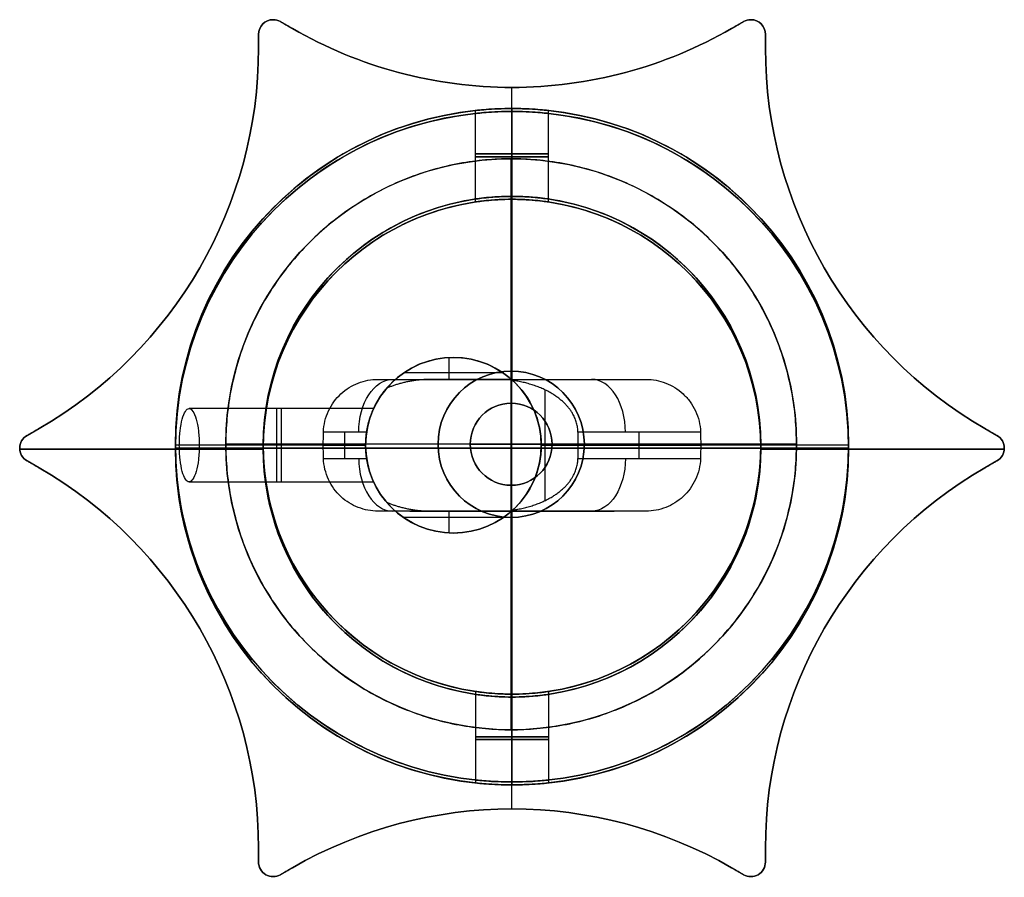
# Model space of a CAD drawing. Header units: millimetres. Extents: x 364.4 to 398.1, y -14.7 to 14.6.
import ezdxf

# ---------------------------------------------------------------- set-up
doc = ezdxf.new("R2010")
doc.units = ezdxf.units.MM
for name, color, linetype in [('CABLE', 7, 'Continuous'), ('Capa 01', 7, 'Continuous'), ('Layer 01', 7, 'Continuous'), ('LUZ', 7, 'Continuous'), ('METAL NEGRO', 7, 'Continuous')]:
    doc.layers.add(name, color=color, linetype=linetype)

msp = doc.modelspace()

# ---------------------------------------------------------------- linework, layer by layer
at = {"layer": 'CABLE'}
for p, q in [((381.216, -1.267, 922.563), (381.216, 1.533, 922.563)), ((381.216, -1.267, 1216.75), (381.216, 1.533, 1216.75)), ((382.616, 0.133, 922.563), (379.816, 0.133, 922.563)), ((379.816, 0.133, 1216.75), (382.616, 0.133, 1216.75)), ((379.816, 0.133, 1216.75), (379.816, 0.133, 922.563)), ((382.616, 0.133, 1216.75), (382.616, 0.133, 922.563))]:
    msp.add_line(p, q, dxfattribs=at)
at = {"layer": 'CABLE', "extrusion": (0, 0, -1)}
for centre, start, end in [((-381.216, 0.133, -922.563), 270, 90), ((-381.216, 0.133, -1069.656), 270, 90), ((-381.216, 0.133, -1216.75), 90, 270), ((-381.216, 0.133, -1069.656), 90, 270)]:
    msp.add_arc(centre, 1.4, start, end, dxfattribs=at)
at = {"layer": 'CABLE'}
for centre, start, end in [((381.216, 0.133, 1216.75), 90, 270), ((381.216, 0.133, 922.563), 270, 90)]:
    msp.add_arc(centre, 1.4, start, end, dxfattribs=at)
for points in [[(381.216, 1.533, 922.563), (381.216, 1.533, 1020.625), (381.216, 1.533, 1118.688), (381.216, 1.533, 1216.75)], [(381.216, -1.267, 1216.75), (381.216, -1.267, 1118.688), (381.216, -1.267, 1020.625), (381.216, -1.267, 922.563)]]:
    msp.add_open_spline(points, degree=3, dxfattribs=at)
at = {"layer": 'Capa 01'}
for p, q in [((381.216, 2.633, 1224.75), (381.216, 2.633, 1216.75)), ((381.216, -2.367, 1224.75), (381.216, -2.367, 1216.75))]:
    msp.add_line(p, q, dxfattribs=at)
at = {"layer": 'Capa 01', "extrusion": (0, 0, -1)}
for centre, start, end in [((-381.216, 0.133, -1224.75), 0, 180), ((-381.216, 0.133, -1220.75), 0, 180), ((-381.216, 0.133, -1220.75), 180, 0)]:
    msp.add_arc(centre, 2.5, start, end, dxfattribs=at)
at = {"layer": 'Capa 01'}
for centre, start, end in [((381.216, 0.133, 1216.75), 0, 180), ((381.216, 0.133, 1224.75), 180, 0), ((381.216, 0.133, 1216.75), 180, 0)]:
    msp.add_arc(centre, 2.5, start, end, dxfattribs=at)
for points in [[(378.716, 0.133, 1216.75), (378.716, 0.133, 1224.75)], [(383.716, 0.133, 1224.75), (383.716, 0.133, 1216.75)]]:
    msp.add_open_spline(points, degree=1, dxfattribs=at)
at = {"layer": 'Layer 01'}
for p, q in [((381.216, -9.617, 1226.75), (381.216, 9.883, 1226.75)), ((381.216, -9.617, 1224.75), (381.216, 9.883, 1224.75)), ((390.966, 0.133, 1226.75), (371.466, 0.133, 1226.75)), ((390.966, 0.133, 1224.75), (371.466, 0.133, 1224.75))]:
    msp.add_line(p, q, dxfattribs=at)
msp.add_circle((381.216, 0.133, 1226.75), 9.75, dxfattribs=at)
for points in [[(390.966, 0.133, 1226.75), (390.966, -9.617, 1226.75), (381.216, -9.617, 1226.75), (371.466, -9.617, 1226.75), (371.466, 0.133, 1226.75), (371.466, 9.883, 1226.75), (381.216, 9.883, 1226.75), (390.966, 9.883, 1226.75), (390.966, 0.133, 1226.75)], [(390.966, 0.133, 1224.75), (390.966, -9.617, 1224.75), (381.216, -9.617, 1224.75), (371.466, -9.617, 1224.75), (371.466, 0.133, 1224.75), (371.466, 9.883, 1224.75), (381.216, 9.883, 1224.75), (390.966, 9.883, 1224.75), (390.966, 0.133, 1224.75)], [(390.966, 0.133, 1225.75), (390.966, -9.617, 1225.75), (381.216, -9.617, 1225.75), (371.466, -9.617, 1225.75), (371.466, 0.133, 1225.75), (371.466, 9.883, 1225.75), (381.216, 9.883, 1225.75), (390.966, 9.883, 1225.75), (390.966, 0.133, 1225.75)]]:
    msp.add_rational_spline(points, [1, 0.707106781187, 1, 0.707106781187, 1, 0.707106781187, 1, 0.707106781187, 1], degree=2, knots=[-61.261057, -61.261057, -61.261057, -45.945793, -45.945793, -30.630528, -30.630528, -15.315264, -15.315264, 0, 0, 0], dxfattribs=at)
for points in [[(381.216, 9.883, 1226.75), (381.216, 9.883, 1224.75)], [(371.466, 0.133, 1226.75), (371.466, 0.133, 1224.75)], [(390.966, 0.133, 1226.75), (390.966, 0.133, 1224.75)], [(381.216, -9.617, 1226.75), (381.216, -9.617, 1224.75)]]:
    msp.add_open_spline(points, degree=1, dxfattribs=at)
at = {"layer": 'LUZ'}
for p, q in [((373.334, 14.567, 466.75), (373.744, 14.33, 466.75)), ((388.744, 14.33, 466.75), (389.154, 14.567, 466.75)), ((372.584, 14.134, 466.75), (372.584, 13.66, 466.75)), ((373.539, 14.449, 916.75), (373.539, 14.449, 16.75)), ((388.949, 14.449, 916.75), (388.949, 14.449, 16.75)), ((389.904, 13.66, 466.75), (389.904, 14.134, 466.75)), ((372.584, 13.897, 16.75), (372.584, 13.897, 916.75)), ((389.904, 13.897, 16.75), (389.904, 13.897, 916.75)), ((381.244, 8.5, 916.75), (381.244, 12.321, 916.75)), ((381.244, 8.5, 16.75), (381.244, 12.321, 16.75)), ((364.674, 0.433, 466.75), (365.084, 0.67, 466.75)), ((364.879, 0.551, 916.75), (364.879, 0.551, 16.75)), ((397.404, 0.67, 466.75), (397.815, 0.433, 466.75)), ((397.61, 0.551, 916.75), (397.61, 0.551, 16.75)), ((372.744, 0, 916.75), (372.744, 0, 16.75)), ((389.744, 0, 916.75), (389.744, 0, 16.75)), ((364.424, 0, 916.75), (364.424, 0, 16.75)), ((364.425, -0.039, 916.75), (372.744, -0.039, 916.75)), ((372.744, -0.039, 16.75), (364.425, -0.039, 16.75)), ((389.744, -0.039, 916.75), (398.063, -0.039, 916.75)), ((398.063, -0.039, 16.75), (389.744, -0.039, 16.75)), ((398.065, 0, 916.75), (398.065, 0, 16.75)), ((365.084, -0.67, 466.75), (364.674, -0.433, 466.75)), ((364.879, -0.551, 916.75), (364.879, -0.551, 16.75)), ((397.815, -0.433, 466.75), (397.404, -0.67, 466.75)), ((397.61, -0.551, 916.75), (397.61, -0.551, 16.75)), ((381.244, -12.321, 916.75), (381.244, -8.5, 916.75)), ((381.244, -12.321, 16.75), (381.244, -8.5, 16.75)), ((381.244, -12.321, 16.75), (381.244, -12.321, 916.75)), ((372.584, -13.66, 466.75), (372.584, -14.134, 466.75)), ((389.904, -14.134, 466.75), (389.904, -13.66, 466.75)), ((372.584, -13.897, 16.75), (372.584, -13.897, 916.75)), ((389.904, -13.897, 16.75), (389.904, -13.897, 916.75)), ((373.744, -14.33, 466.75), (373.334, -14.567, 466.75)), ((373.539, -14.449, 916.75), (373.539, -14.449, 16.75)), ((389.154, -14.567, 466.75), (388.744, -14.33, 466.75)), ((388.949, -14.449, 916.75), (388.949, -14.449, 16.75)), ((373.084, -14.634, 916.75), (373.084, -14.634, 16.75)), ((389.404, -14.634, 916.75), (389.404, -14.634, 16.75))]:
    msp.add_line(p, q, dxfattribs=at)
at = {"layer": 'LUZ', "extrusion": (0, 0, -1)}
for centre, radius, start, end in [((-373.084, 14.134, -916.75), 0.5, 360, 90), ((-373.084, 14.134, -466.75), 0.5, 0, 90), ((-373.084, 14.134, -16.75), 0.5, 90, 120), ((-373.084, 14.134, -466.75), 0.5, 90, 120), ((-389.404, 14.134, -916.75), 0.5, 60, 90), ((-389.404, 14.134, -466.75), 0.5, 60, 90), ((-389.404, 14.134, -16.75), 0.5, 90, 180), ((-389.404, 14.134, -466.75), 0.5, 90, 180), ((-381.244, 27.321, -916.75), 15, 270, 300), ((-381.244, 27.321, -916.75), 15, 240, 270), ((-357.584, 13.66, -916.75), 15, 180, 240), ((-404.904, 13.66, -916.75), 15, 300, 360), ((-381.244, 0, -916.75), 8.5, 270, 90), ((-381.244, 0, -466.75), 8.5, 270, 90), ((-381.244, 0, -916.75), 8.5, 90, 270), ((-381.244, 0, -466.75), 8.5, 90, 270), ((-364.924, 0, -16.75), 0.5, 300, 60), ((-364.924, 0, -466.75), 0.5, 300, 60), ((-397.565, 0, -16.75), 0.5, 120, 240), ((-397.565, 0, -466.75), 0.5, 120, 240), ((-357.584, -13.66, -916.75), 15, 120, 180), ((-404.904, -13.66, -916.75), 15, 0, 60), ((-381.244, -27.321, -916.75), 15, 60, 120), ((-373.084, -14.134, -16.75), 0.5, 240, 0), ((-373.084, -14.134, -466.75), 0.5, 240, 0), ((-389.404, -14.134, -16.75), 0.5, 180, 300), ((-389.404, -14.134, -466.75), 0.5, 180, 300)]:
    msp.add_arc(centre, radius, start, end, dxfattribs=at)
at = {"layer": 'LUZ'}
for centre, radius, start, end in [((373.084, 14.134, 16.75), 0.5, 90, 180), ((373.084, 14.134, 916.75), 0.5, 60, 90), ((389.404, 14.134, 16.75), 0.5, 90, 120), ((389.404, 14.134, 916.75), 0.5, 0, 90), ((381.244, 27.321, 16.75), 15, 240, 270), ((381.244, 27.321, 466.75), 15, 240, 270), ((381.244, 27.321, 16.75), 15, 270, 300), ((381.244, 27.321, 466.75), 15, 270, 300), ((357.584, 13.66, 16.75), 15, 300, 0), ((357.584, 13.66, 466.75), 15, 300, 0), ((404.904, 13.66, 16.75), 15, 180, 240), ((404.904, 13.66, 466.75), 15, 180, 240), ((381.244, 0, 16.75), 8.5, 90, 270), ((381.244, 0, 16.75), 8.5, 270, 90), ((364.924, 0, 916.75), 0.5, 120, 240), ((397.565, 0, 916.75), 0.5, 300, 60), ((357.584, -13.66, 16.75), 15, 360, 60), ((357.584, -13.66, 466.75), 15, 0, 60), ((404.904, -13.66, 16.75), 15, 120, 180), ((404.904, -13.66, 466.75), 15, 120, 180), ((381.244, -27.321, 16.75), 15, 60, 120), ((381.244, -27.321, 466.75), 15, 60, 120), ((373.084, -14.134, 916.75), 0.5, 180, 300), ((389.404, -14.134, 916.75), 0.5, 240, 360)]:
    msp.add_arc(centre, radius, start, end, dxfattribs=at)
for points in [[(373.084, 14.634, 916.75), (373.084, 14.634, 16.75)], [(373.334, 14.567, 16.75), (373.334, 14.567, 916.75)], [(373.744, 14.33, 916.75), (373.334, 14.567, 916.75)], [(373.334, 14.567, 16.75), (373.744, 14.33, 16.75)], [(388.744, 14.33, 16.75), (389.154, 14.567, 16.75)], [(389.154, 14.567, 916.75), (388.744, 14.33, 916.75)], [(389.154, 14.567, 16.75), (389.154, 14.567, 916.75)], [(389.404, 14.634, 916.75), (389.404, 14.634, 16.75)], [(372.584, 14.134, 16.75), (372.584, 14.134, 916.75)], [(372.584, 14.134, 916.75), (372.584, 13.66, 916.75)], [(372.584, 13.66, 16.75), (372.584, 14.134, 16.75)], [(373.744, 14.33, 916.75), (373.744, 14.33, 16.75)], [(388.744, 14.33, 16.75), (388.744, 14.33, 916.75)], [(389.904, 13.66, 916.75), (389.904, 14.134, 916.75)], [(389.904, 14.134, 16.75), (389.904, 13.66, 16.75)], [(389.904, 14.134, 16.75), (389.904, 14.134, 916.75)], [(372.584, 13.66, 16.75), (372.584, 13.66, 916.75)], [(389.904, 13.66, 916.75), (389.904, 13.66, 16.75)], [(381.244, 12.321, 916.75), (381.244, 12.321, 16.75)], [(381.244, 8.5, 916.75), (381.244, 8.5, 16.75)], [(365.084, 0.67, 916.75), (364.674, 0.433, 916.75)], [(364.674, 0.433, 16.75), (365.084, 0.67, 16.75)], [(364.674, 0.433, 916.75), (364.674, 0.433, 16.75)], [(365.084, 0.67, 916.75), (365.084, 0.67, 16.75)], [(397.404, 0.67, 16.75), (397.815, 0.433, 16.75)], [(397.404, 0.67, 16.75), (397.404, 0.67, 916.75)], [(397.815, 0.433, 916.75), (397.404, 0.67, 916.75)], [(397.815, 0.433, 916.75), (397.815, 0.433, 16.75)], [(365.084, -0.67, 16.75), (364.674, -0.433, 16.75)], [(364.674, -0.433, 916.75), (365.084, -0.67, 916.75)], [(364.674, -0.433, 16.75), (364.674, -0.433, 916.75)], [(365.084, -0.67, 16.75), (365.084, -0.67, 916.75)], [(397.404, -0.67, 916.75), (397.815, -0.433, 916.75)], [(397.815, -0.433, 16.75), (397.404, -0.67, 16.75)], [(397.404, -0.67, 916.75), (397.404, -0.67, 16.75)], [(397.815, -0.433, 16.75), (397.815, -0.433, 916.75)], [(381.244, -8.5, 16.75), (381.244, -8.5, 916.75)], [(372.584, -13.66, 916.75), (372.584, -14.134, 916.75)], [(372.584, -14.134, 16.75), (372.584, -13.66, 16.75)], [(372.584, -13.66, 916.75), (372.584, -13.66, 16.75)], [(389.904, -14.134, 916.75), (389.904, -13.66, 916.75)], [(389.904, -13.66, 16.75), (389.904, -14.134, 16.75)], [(389.904, -13.66, 16.75), (389.904, -13.66, 916.75)], [(372.584, -14.134, 16.75), (372.584, -14.134, 916.75)], [(373.744, -14.33, 16.75), (373.334, -14.567, 16.75)], [(373.334, -14.567, 916.75), (373.744, -14.33, 916.75)], [(373.744, -14.33, 16.75), (373.744, -14.33, 916.75)], [(388.744, -14.33, 916.75), (389.154, -14.567, 916.75)], [(389.154, -14.567, 16.75), (388.744, -14.33, 16.75)], [(388.744, -14.33, 916.75), (388.744, -14.33, 16.75)], [(389.904, -14.134, 916.75), (389.904, -14.134, 16.75)], [(373.334, -14.567, 16.75), (373.334, -14.567, 916.75)], [(389.154, -14.567, 916.75), (389.154, -14.567, 16.75)]]:
    msp.add_open_spline(points, degree=1, dxfattribs=at)
at = {"layer": 'METAL NEGRO'}
for p, q in [((379.994, 8.508, 919.25), (379.994, 11.532, 919.25)), ((381.244, 8.6, 916.75), (381.244, 11.6, 916.75)), ((381.244, 8.5, 16.75), (381.244, 11.5, 16.75)), ((382.494, 8.508, 919.25), (382.494, 11.532, 919.25)), ((379.994, 8.408, 14.25), (379.994, 11.432, 14.25)), ((382.494, 8.408, 14.25), (382.494, 11.432, 14.25)), ((381.244, 2.336, 922), (381.244, 8.6, 922)), ((381.244, -8.5, 11.5), (381.244, 8.5, 11.5)), ((379.095, 2.35, 930.75), (379.095, 3.096, 930.75)), ((380.942, 2.573, 930.75), (377.546, 2.573, 930.75)), ((376.663, 2.35, 932.306), (377.963, 2.35, 931.215)), ((377.748, 2.35, 931.395), (384.74, 2.35, 931.395)), ((381.244, 2.35, 933.278), (381.244, 2.35, 928.462)), ((382.383, -1.786, 928), (382.383, 1.986, 928)), ((375.537, -0.35, 930.901), (375.537, 0.55, 930.901)), ((385.593, -0.35, 929.761), (385.593, 0.55, 929.761)), ((369.744, 0.1, 916.75), (369.744, 0.1, 922)), ((372.744, 0.1, 916.75), (369.744, 0.1, 916.75)), ((369.744, 0, 16.75), (369.744, 0, 11.5)), ((369.744, 0, 16.75), (372.744, 0, 16.75)), ((376.244, 0.1, 923.75), (369.878, 0.1, 923.75)), ((376.244, 0.1, 926.25), (370.558, 0.1, 926.25)), ((372.744, 0.1, 916.75), (372.744, 0.1, 922)), ((376.244, 0.1, 922), (372.744, 0.1, 922)), ((372.744, 0, 16.75), (372.744, 0, 11.5)), ((372.744, 0, 11.5), (389.744, 0, 11.5)), ((374.796, 0.1, 931.522), (376.244, 0.1, 930.308)), ((376.244, 0.1, 930.308), (376.244, 0.1, 926.25)), ((376.244, 0.1, 923.75), (376.244, 0.1, 922)), ((382.244, 0.1, 928), (382.244, 0.1, 922)), ((389.744, 0.1, 922), (382.244, 0.1, 922)), ((382.244, 0.1, 928), (383.494, 0.1, 928)), ((383.494, 0.1, 928), (387.692, 0.1, 931.522)), ((389.744, 0.1, 916.75), (389.744, 0.1, 922)), ((392.744, 0.1, 916.75), (389.744, 0.1, 916.75)), ((389.744, 0, 16.75), (389.744, 0, 11.5)), ((389.744, 0, 16.75), (392.744, 0, 16.75)), ((392.744, 0.1, 916.75), (392.744, 0.1, 922)), ((392.744, 0, 16.75), (392.744, 0, 11.5)), ((377.748, -2.15, 931.395), (384.74, -2.15, 931.395)), ((379.095, -2.896, 930.75), (379.095, -2.15, 930.75)), ((381.244, -8.4, 922), (381.244, -2.136, 922)), ((381.244, -2.15, 928.462), (381.244, -2.15, 933.278)), ((380.942, -2.373, 930.75), (377.546, -2.373, 930.75)), ((379.994, -8.308, 919.25), (379.994, -11.332, 919.25)), ((379.994, -8.408, 14.25), (379.994, -11.432, 14.25)), ((381.244, -11.4, 916.75), (381.244, -8.4, 916.75)), ((382.494, -8.308, 919.25), (382.494, -11.332, 919.25)), ((382.494, -8.408, 14.25), (382.494, -11.432, 14.25)), ((381.244, -11.5, 16.75), (381.244, -8.5, 16.75))]:
    msp.add_line(p, q, dxfattribs=at)
at = {"layer": 'METAL NEGRO', "extrusion": (0, 0, -1)}
for centre, radius, start, end in [((-381.244, 0, -16.75), 11.5, 270, 90), ((-381.244, 0.1, -922), 11.5, 0, 90), ((-381.244, 0.1, -916.75), 11.5, 90, 270), ((-381.244, 0, -11.5), 11.5, 90, 180), ((-381.244, 0, -14.125), 11.5, 276.2088, 83.7912), ((-381.244, 0, -14.125), 11.5, 96.2083, 263.7914), ((-381.244, 0, -16.75), 8.5, 270, 90), ((-381.244, 0.1, -922), 8.5, 270, 90), ((-381.244, 0.1, -922), 8.5, 90, 270), ((-381.244, 0, -16.75), 8.5, 90, 270), ((-381.244, 0, -14.125), 8.5, 278.4139, 81.5861), ((-381.244, 0, -14.125), 8.5, 98.4132, 261.5864), ((-379.244, 0.1, -926.375), 3, 270, 90), ((-379.244, 0.1, -930.75), 3, 40.4593, 90), ((-379.244, 0.1, -930.75), 3, 90, 131.4096), ((-379.244, 0.1, -926.375), 3, 90, 270), ((-379.244, 0.1, -928), 3, 132.5155, 227.4845), ((-381.244, 0.1, -922), 11.5, 270, 360), ((-381.244, 0, -11.5), 11.5, 180, 270), ((-379.244, 0.1, -930.75), 3, 270, 319.5407), ((-379.244, 0.1, -930.75), 3, 228.5904, 270)]:
    msp.add_arc(centre, radius, start, end, dxfattribs=at)
at = {"layer": 'METAL NEGRO'}
for centre, radius, start, end in [((381.244, 0.1, 916.75), 11.5, 90, 270), ((381.244, 0.1, 919.375), 11.5, 96.2088, 263.7912), ((381.244, 0, 11.5), 11.5, 90, 180), ((381.244, 0.1, 922), 11.5, 360, 90), ((381.244, 0, 16.75), 11.5, 270, 90), ((381.244, 0.1, 919.375), 11.5, 276.2083, 83.7914), ((381.244, 0.1, 916.75), 8.5, 90, 270), ((381.244, 0.1, 919.375), 8.5, 98.4136, 261.5868), ((381.244, 0, 11.5), 8.5, 90, 270), ((381.244, 0.1, 916.75), 8.5, 270, 90), ((381.244, 0, 11.5), 8.5, 270, 90), ((381.244, 0.1, 919.375), 8.5, 278.4139, 81.5861), ((379.244, 0.1, 922), 3, 90, 270), ((379.244, 0.1, 922), 3, 270, 90), ((381.244, 0.1, 922), 11.5, 270, 0), ((381.244, 0, 11.5), 11.5, 180, 270)]:
    msp.add_arc(centre, radius, start, end, dxfattribs=at)
at = {"layer": 'METAL NEGRO', "extrusion": (0, 1, 0)}
for centre, radius, start, end in [((-381.244, 919.25, 10.054), 1.25, 270, 90), ((-381.244, 14.25, 9.954), 1.25, 270, 90), ((-381.244, 919.25, 10.054), 1.25, 90, 270), ((-381.244, 14.25, 9.954), 1.25, 90, 270), ((-381.244, 922, 2.35), 11.278, 66.0348, 113.9652), ((-381.244, 11.5), 11.5, 270, 360), ((-381.244, 11.5), 11.5, 180, 270)]:
    msp.add_arc(centre, radius, start, end, dxfattribs=at)
at = {"layer": 'METAL NEGRO', "extrusion": (0.766044, 4.08562e-14, -0.642788)}
msp.add_arc((0.55, 956.302, -310.077), 1.8, 270, 0, dxfattribs=at)
at = {"layer": 'METAL NEGRO', "extrusion": (0.766044, 2.54019e-13, 0.642788)}
msp.add_arc((0.55, 466.184, 892.402), 1.8, 270, 360, dxfattribs=at)
at = {"layer": 'METAL NEGRO', "extrusion": (-1, 0, 0)}
for centre, start, end in [((-0.1, 925, -373.198), 180, 0), ((-0.1, 925, -373.365), 0, 180)]:
    msp.add_arc(centre, 1.25, start, end, dxfattribs=at)
at = {"layer": 'METAL NEGRO', "extrusion": (-0.642788, 3.64262e-11, -0.766044)}
msp.add_arc((-0.1, 300.6, -954.502), 11.06, 90, 92.3318, dxfattribs=at)
at = {"layer": 'METAL NEGRO', "extrusion": (0.642788, 5.40138e-11, -0.766044)}
msp.add_arc((0.1, 884.7, -464.384), 11.06, 87.6682, 90, dxfattribs=at)
at = {"layer": 'METAL NEGRO', "extrusion": (0, -1, 0)}
for centre, radius, start, end in [((381.244, 922, -0.1), 11.5, 171.2471, 180), ((381.244, 922, -0.1), 11.5, 124.1028, 158.3112), ((381.244, 922, -0.1), 11.5, 360, 55.8972), ((381.244, 922, 2.15), 11.278, 66.0348, 113.9652), ((381.244, 919.25, 9.854), 1.25, 90, 270), ((381.244, 14.25, 9.954), 1.25, 90, 270), ((381.244, 919.25, 9.854), 1.25, 270, 90), ((381.244, 14.25, 9.954), 1.25, 270, 90)]:
    msp.add_arc(centre, radius, start, end, dxfattribs=at)
at = {"layer": 'METAL NEGRO', "extrusion": (-0.642788, -1.34285e-11, -0.766044)}
msp.add_arc((-0.1, 300.6, -954.502), 11.06, 87.6682, 90, dxfattribs=at)
at = {"layer": 'METAL NEGRO', "extrusion": (0.642788, -3.74488e-11, -0.766044)}
msp.add_arc((0.1, 884.7, -464.384), 11.06, 90, 92.3318, dxfattribs=at)
at = {"layer": 'METAL NEGRO', "extrusion": (-0.766044, 2.04281e-13, 0.642788)}
msp.add_arc((0.35, 956.302, 310.077), 1.8, 270, 0, dxfattribs=at)
at = {"layer": 'METAL NEGRO', "extrusion": (-0.766044, 4.08562e-14, -0.642788)}
msp.add_arc((0.35, 466.184, -892.402), 1.8, 270, 360, dxfattribs=at)
at = {"layer": 'METAL NEGRO'}
for points, knots in [([(381.244, 11.6, 920.5), (381.081, 11.6, 920.5), (380.916, 11.596, 920.467), (380.616, 11.584, 920.343), (380.476, 11.575, 920.25), (380.246, 11.557, 920.019), (380.153, 11.548, 919.881), (380.027, 11.536, 919.578), (379.994, 11.532, 919.416), (379.994, 11.532, 919.086), (380.027, 11.536, 918.923), (380.152, 11.548, 918.621), (380.245, 11.557, 918.482), (380.475, 11.575, 918.251), (380.614, 11.584, 918.158), (380.915, 11.596, 918.033), (381.079, 11.6, 918), (381.244, 11.6, 918)], [0, 0, 0, 0, 0.494393, 0.494393, 0.988786, 0.988786, 1.483179, 1.483179, 1.977572, 1.977572, 2.471965, 2.471965, 2.966358, 2.966358, 3.460751, 3.460751, 3.955144, 3.955144, 3.955144, 3.955144]), ([(381.244, 11.5, 15.5), (381.081, 11.5, 15.5), (380.916, 11.496, 15.467), (380.616, 11.484, 15.343), (380.476, 11.475, 15.25), (380.246, 11.457, 15.019), (380.153, 11.448, 14.881), (380.027, 11.436, 14.578), (379.994, 11.432, 14.416), (379.994, 11.432, 14.086), (380.027, 11.436, 13.923), (380.152, 11.448, 13.621), (380.245, 11.457, 13.482), (380.475, 11.475, 13.251), (380.614, 11.484, 13.158), (380.915, 11.496, 13.033), (381.079, 11.5, 13), (381.244, 11.5, 13)], [0, 0, 0, 0, 0.494393, 0.494393, 0.988786, 0.988786, 1.483179, 1.483179, 1.977572, 1.977572, 2.471965, 2.471965, 2.966358, 2.966358, 3.460751, 3.460751, 3.955144, 3.955144, 3.955144, 3.955144]), ([(381.244, 11.6, 918), (381.409, 11.6, 918), (381.572, 11.596, 918.033), (381.874, 11.584, 918.158), (382.013, 11.575, 918.251), (382.243, 11.557, 918.482), (382.337, 11.548, 918.621), (382.461, 11.536, 918.922), (382.494, 11.532, 919.086), (382.494, 11.532, 919.331), (382.486, 11.533, 919.414), (382.454, 11.536, 919.574), (382.43, 11.539, 919.652), (382.336, 11.548, 919.879), (382.245, 11.557, 920.017), (382.012, 11.575, 920.25), (381.874, 11.584, 920.342), (381.647, 11.593, 920.436), (381.569, 11.596, 920.46), (381.409, 11.599, 920.492), (381.326, 11.6, 920.5), (381.244, 11.6, 920.5)], [0, 0, 0, 0, 0.493806, 0.493806, 0.987612, 0.987612, 1.481418, 1.481418, 1.975223, 1.975223, 2.222126, 2.222126, 2.469029, 2.469029, 2.962835, 2.962835, 3.456641, 3.456641, 3.703544, 3.703544, 3.950447, 3.950447, 3.950447, 3.950447]), ([(381.244, 11.5, 13), (381.409, 11.5, 13), (381.572, 11.496, 13.033), (381.874, 11.484, 13.158), (382.013, 11.475, 13.251), (382.243, 11.457, 13.482), (382.337, 11.448, 13.621), (382.461, 11.436, 13.922), (382.494, 11.432, 14.086), (382.494, 11.432, 14.331), (382.486, 11.433, 14.414), (382.454, 11.436, 14.574), (382.43, 11.439, 14.652), (382.336, 11.448, 14.879), (382.245, 11.457, 15.017), (382.012, 11.475, 15.25), (381.874, 11.484, 15.342), (381.647, 11.493, 15.436), (381.569, 11.496, 15.46), (381.409, 11.499, 15.492), (381.326, 11.5, 15.5), (381.244, 11.5, 15.5)], [0, 0, 0, 0, 0.493806, 0.493806, 0.987612, 0.987612, 1.481418, 1.481418, 1.975223, 1.975223, 2.222126, 2.222126, 2.469029, 2.469029, 2.962835, 2.962835, 3.456641, 3.456641, 3.703544, 3.703544, 3.950447, 3.950447, 3.950447, 3.950447]), ([(381.244, 8.6, 920.5), (381.163, 8.6, 920.5), (381.08, 8.599, 920.492), (380.919, 8.594, 920.46), (380.841, 8.591, 920.436), (380.614, 8.578, 920.342), (380.477, 8.566, 920.25), (380.244, 8.542, 920.017), (380.152, 8.53, 919.88), (380.058, 8.517, 919.653), (380.034, 8.513, 919.575), (380.002, 8.509, 919.414), (379.994, 8.508, 919.331), (379.994, 8.508, 919.086), (380.027, 8.513, 918.922), (380.152, 8.53, 918.621), (380.245, 8.542, 918.481), (380.475, 8.566, 918.251), (380.614, 8.578, 918.158), (380.916, 8.595, 918.033), (381.079, 8.6, 918), (381.244, 8.6, 918)], [-3.952953, -3.952953, -3.952953, -3.952953, -3.705894, -3.705894, -3.458834, -3.458834, -2.964715, -2.964715, -2.470596, -2.470596, -2.223536, -2.223536, -1.976477, -1.976477, -1.482358, -1.482358, -0.988238, -0.988238, -0.494119, -0.494119, 0, 0, 0, 0]), ([(381.244, 8.5, 15.5), (381.081, 8.5, 15.5), (380.916, 8.495, 15.467), (380.615, 8.478, 15.343), (380.476, 8.466, 15.25), (380.303, 8.448, 15.077), (380.25, 8.442, 15.013), (380.16, 8.431, 14.877), (380.121, 8.426, 14.805), (380.027, 8.413, 14.578), (379.994, 8.408, 14.416), (379.994, 8.408, 14.086), (380.027, 8.413, 13.923), (380.152, 8.43, 13.621), (380.245, 8.442, 13.482), (380.475, 8.466, 13.252), (380.614, 8.478, 13.158), (380.915, 8.495, 13.033), (381.079, 8.5, 13), (381.244, 8.5, 13)], [-3.955346, -3.955346, -3.955346, -3.955346, -3.460928, -3.460928, -2.96651, -2.96651, -2.719301, -2.719301, -2.472092, -2.472092, -1.977673, -1.977673, -1.483255, -1.483255, -0.988837, -0.988837, -0.494418, -0.494418, 0, 0, 0, 0]), ([(381.244, 8.6, 920.5), (381.407, 8.6, 920.5), (381.572, 8.595, 920.467), (381.873, 8.578, 920.343), (382.012, 8.566, 920.25), (382.185, 8.548, 920.077), (382.238, 8.542, 920.013), (382.329, 8.531, 919.877), (382.367, 8.526, 919.805), (382.461, 8.513, 919.578), (382.494, 8.508, 919.416), (382.494, 8.508, 919.086), (382.462, 8.513, 918.923), (382.336, 8.53, 918.621), (382.244, 8.542, 918.482), (382.014, 8.566, 918.252), (381.874, 8.578, 918.158), (381.574, 8.595, 918.033), (381.41, 8.6, 918), (381.244, 8.6, 918)], [0, 0, 0, 0, 0.494418, 0.494418, 0.988837, 0.988837, 1.236046, 1.236046, 1.483255, 1.483255, 1.977673, 1.977673, 2.472092, 2.472092, 2.96651, 2.96651, 3.460928, 3.460928, 3.955346, 3.955346, 3.955346, 3.955346]), ([(381.244, 8.5, 15.5), (381.326, 8.5, 15.5), (381.409, 8.499, 15.492), (381.569, 8.494, 15.46), (381.647, 8.491, 15.436), (381.874, 8.478, 15.342), (382.012, 8.466, 15.25), (382.245, 8.442, 15.017), (382.336, 8.43, 14.88), (382.43, 8.417, 14.653), (382.454, 8.413, 14.575), (382.486, 8.409, 14.414), (382.494, 8.408, 14.331), (382.494, 8.408, 14.086), (382.461, 8.413, 13.922), (382.336, 8.43, 13.621), (382.243, 8.442, 13.481), (382.013, 8.466, 13.251), (381.875, 8.478, 13.158), (381.572, 8.495, 13.033), (381.41, 8.5, 13), (381.244, 8.5, 13)], [0, 0, 0, 0, 0.24706, 0.24706, 0.494119, 0.494119, 0.988238, 0.988238, 1.482358, 1.482358, 1.729417, 1.729417, 1.976477, 1.976477, 2.470596, 2.470596, 2.964715, 2.964715, 3.458834, 3.458834, 3.952953, 3.952953, 3.952953, 3.952953]), ([(374.803, 0.55, 931.516), (374.807, 0.676, 931.513), (374.824, 0.799, 931.516), (374.882, 1.04, 931.534), (374.923, 1.16, 931.549), (375.078, 1.494, 931.61), (375.225, 1.694, 931.672), (375.486, 1.935, 931.785), (375.581, 2.008, 931.826), (375.78, 2.131, 931.914), (375.883, 2.183, 931.959), (376.098, 2.266, 932.055), (376.21, 2.298, 932.104), (376.435, 2.339, 932.204), (376.549, 2.35, 932.254), (376.663, 2.35, 932.306)], [0, 0, 0, 0, 0.37557, 0.37557, 0.75114, 0.75114, 1.502279, 1.502279, 1.877849, 1.877849, 2.253419, 2.253419, 2.628989, 2.628989, 3.004559, 3.004559, 3.004559, 3.004559]), ([(376.278, 0.55, 930.279), (376.3, 0.697, 930.26), (376.334, 0.843, 930.256), (376.421, 1.125, 930.274), (376.476, 1.265, 930.298), (376.6, 1.524, 930.373), (376.67, 1.646, 930.426), (376.816, 1.866, 930.564), (376.891, 1.963, 930.647), (376.962, 2.047, 930.75)], [-1.791233, -1.791233, -1.791233, -1.791233, -1.343424, -1.343424, -0.895616, -0.895616, -0.447808, -0.447808, 0, 0, 0, 0]), ([(385.825, 2.35, 932.306), (386.055, 2.35, 932.203), (386.279, 2.309, 932.104), (386.713, 2.141, 931.911), (386.912, 2.019, 931.824), (387.176, 1.774, 931.71), (387.256, 1.685, 931.676), (387.398, 1.491, 931.616), (387.461, 1.385, 931.59), (387.565, 1.16, 931.549), (387.606, 1.044, 931.534), (387.664, 0.802, 931.516), (387.681, 0.676, 931.513), (387.685, 0.55, 931.516)], [0, 0, 0, 0, 0.751676, 0.751676, 1.503353, 1.503353, 1.879191, 1.879191, 2.255029, 2.255029, 2.630868, 2.630868, 3.006706, 3.006706, 3.006706, 3.006706]), ([(369.878, 0.1, 923.75), (369.878, 0.268, 923.75), (369.887, 0.433, 923.784), (369.921, 0.739, 923.913), (369.946, 0.878, 924.008), (370.008, 1.106, 924.241), (370.046, 1.197, 924.38), (370.126, 1.319, 924.678), (370.169, 1.35, 924.84), (370.213, 1.35, 925)], [0, 0, 0, 0, 0.502799, 0.502799, 1.005599, 1.005599, 1.508398, 1.508398, 2.011198, 2.011198, 2.011198, 2.011198]), ([(370.213, 1.35, 925), (370.257, 1.35, 925.161), (370.301, 1.319, 925.321), (370.383, 1.197, 925.621), (370.421, 1.107, 925.758), (370.486, 0.877, 925.993), (370.513, 0.739, 926.087), (370.54, 0.509, 926.184), (370.547, 0.43, 926.208), (370.556, 0.268, 926.241), (370.558, 0.183, 926.25), (370.558, 0.1, 926.25)], [0, 0, 0, 0, 0.502626, 0.502626, 1.005253, 1.005253, 1.507879, 1.507879, 1.759192, 1.759192, 2.010505, 2.010505, 2.010505, 2.010505]), ([(376.517, -1.15, 925), (376.517, -1.15, 924.835), (376.501, -1.116, 924.669), (376.449, -0.991, 924.369), (376.413, -0.899, 924.231), (376.342, -0.671, 924.003), (376.308, -0.534, 923.91), (376.271, -0.306, 923.815), (376.261, -0.227, 923.791), (376.248, -0.066, 923.758), (376.244, 0.018, 923.75), (376.244, 0.266, 923.75), (376.259, 0.432, 923.784), (376.308, 0.732, 923.909), (376.342, 0.87, 924.002), (376.412, 1.098, 924.23), (376.449, 1.19, 924.367), (376.488, 1.285, 924.593), (376.499, 1.309, 924.673), (376.513, 1.342, 924.834), (376.517, 1.35, 924.916), (376.517, 1.35, 925)], [-3.99497, -3.99497, -3.99497, -3.99497, -3.495599, -3.495599, -2.996228, -2.996228, -2.496857, -2.496857, -2.247171, -2.247171, -1.997485, -1.997485, -1.498114, -1.498114, -0.998743, -0.998743, -0.499371, -0.499371, -0.249686, -0.249686, 0, 0, 0, 0]), ([(376.517, -1.15, 925), (376.517, -1.15, 925.165), (376.501, -1.117, 925.33), (376.449, -0.99, 925.633), (376.413, -0.899, 925.769), (376.36, -0.726, 925.942), (376.342, -0.664, 925.993), (376.31, -0.53, 926.083), (376.295, -0.457, 926.122), (376.271, -0.306, 926.185), (376.261, -0.228, 926.209), (376.248, -0.066, 926.242), (376.244, 0.017, 926.25), (376.244, 0.265, 926.25), (376.259, 0.431, 926.216), (376.308, 0.732, 926.091), (376.342, 0.869, 925.998), (376.413, 1.099, 925.769), (376.448, 1.19, 925.634), (376.501, 1.317, 925.329), (376.517, 1.35, 925.167), (376.517, 1.35, 925)], [0, 0, 0, 0, 0.499448, 0.499448, 0.998895, 0.998895, 1.248619, 1.248619, 1.498343, 1.498343, 1.748066, 1.748066, 1.99779, 1.99779, 2.497238, 2.497238, 2.996685, 2.996685, 3.496133, 3.496133, 3.99558, 3.99558, 3.99558, 3.99558]), ([(370.213, -1.15, 925), (370.169, -1.15, 924.84), (370.126, -1.118, 924.678), (370.046, -0.997, 924.38), (370.008, -0.906, 924.241), (369.946, -0.678, 924.008), (369.921, -0.539, 923.913), (369.896, -0.31, 923.816), (369.889, -0.229, 923.791), (369.88, -0.067, 923.758), (369.878, 0.016, 923.75), (369.878, 0.1, 923.75)], [0, 0, 0, 0, 0.502131, 0.502131, 1.004263, 1.004263, 1.506394, 1.506394, 1.75746, 1.75746, 2.008525, 2.008525, 2.008525, 2.008525]), ([(370.558, 0.1, 926.25), (370.558, -0.066, 926.25), (370.549, -0.233, 926.216), (370.513, -0.537, 926.088), (370.486, -0.678, 925.992), (370.421, -0.907, 925.758), (370.383, -0.997, 925.62), (370.301, -1.119, 925.321), (370.256, -1.15, 925.16), (370.213, -1.15, 925)], [0, 0, 0, 0, 0.503256, 0.503256, 1.006512, 1.006512, 1.509768, 1.509768, 2.013024, 2.013024, 2.013024, 2.013024]), ([(376.663, -2.15, 932.306), (376.433, -2.15, 932.203), (376.209, -2.109, 932.104), (375.775, -1.941, 931.911), (375.577, -1.819, 931.824), (375.312, -1.574, 931.71), (375.233, -1.485, 931.676), (375.091, -1.291, 931.616), (375.028, -1.185, 931.59), (374.923, -0.96, 931.549), (374.883, -0.844, 931.534), (374.825, -0.602, 931.516), (374.807, -0.476, 931.513), (374.803, -0.35, 931.516)], [0, 0, 0, 0, 0.751676, 0.751676, 1.503353, 1.503353, 1.879191, 1.879191, 2.255029, 2.255029, 2.630868, 2.630868, 3.006706, 3.006706, 3.006706, 3.006706]), ([(376.962, -1.847, 930.75), (376.89, -1.763, 930.647), (376.816, -1.666, 930.563), (376.669, -1.445, 930.426), (376.599, -1.323, 930.373), (376.476, -1.064, 930.298), (376.421, -0.925, 930.274), (376.334, -0.642, 930.256), (376.3, -0.497, 930.26), (376.278, -0.35, 930.279)], [-1.791242, -1.791242, -1.791242, -1.791242, -1.343432, -1.343432, -0.895621, -0.895621, -0.447811, -0.447811, 0, 0, 0, 0]), ([(387.685, -0.35, 931.516), (387.681, -0.476, 931.513), (387.664, -0.599, 931.516), (387.607, -0.84, 931.534), (387.565, -0.96, 931.549), (387.41, -1.294, 931.61), (387.263, -1.494, 931.672), (387.002, -1.735, 931.785), (386.907, -1.808, 931.826), (386.708, -1.931, 931.914), (386.605, -1.983, 931.959), (386.39, -2.066, 932.055), (386.278, -2.098, 932.104), (386.053, -2.139, 932.204), (385.94, -2.15, 932.254), (385.825, -2.15, 932.306)], [0, 0, 0, 0, 0.37557, 0.37557, 0.75114, 0.75114, 1.502279, 1.502279, 1.877849, 1.877849, 2.253419, 2.253419, 2.628989, 2.628989, 3.004559, 3.004559, 3.004559, 3.004559]), ([(381.244, -8.4, 918), (381.163, -8.4, 918), (381.08, -8.399, 918.008), (380.919, -8.394, 918.04), (380.841, -8.391, 918.064), (380.614, -8.378, 918.158), (380.477, -8.366, 918.25), (380.244, -8.342, 918.483), (380.152, -8.33, 918.62), (380.058, -8.317, 918.847), (380.034, -8.313, 918.925), (380.002, -8.309, 919.086), (379.994, -8.308, 919.169), (379.994, -8.308, 919.414), (380.027, -8.313, 919.578), (380.152, -8.33, 919.879), (380.245, -8.342, 920.019), (380.475, -8.366, 920.249), (380.614, -8.378, 920.342), (380.916, -8.395, 920.467), (381.079, -8.4, 920.5), (381.244, -8.4, 920.5)], [-3.952953, -3.952953, -3.952953, -3.952953, -3.705894, -3.705894, -3.458834, -3.458834, -2.964715, -2.964715, -2.470596, -2.470596, -2.223536, -2.223536, -1.976477, -1.976477, -1.482358, -1.482358, -0.988238, -0.988238, -0.494119, -0.494119, 0, 0, 0, 0]), ([(381.244, -8.5, 13), (381.081, -8.5, 13), (380.916, -8.495, 13.033), (380.615, -8.478, 13.157), (380.476, -8.466, 13.25), (380.303, -8.448, 13.423), (380.25, -8.442, 13.487), (380.16, -8.431, 13.623), (380.121, -8.426, 13.695), (380.027, -8.413, 13.922), (379.994, -8.408, 14.084), (379.994, -8.408, 14.414), (380.027, -8.413, 14.577), (380.152, -8.43, 14.879), (380.245, -8.442, 15.018), (380.475, -8.466, 15.248), (380.614, -8.478, 15.342), (380.915, -8.495, 15.467), (381.079, -8.5, 15.5), (381.244, -8.5, 15.5)], [-3.955346, -3.955346, -3.955346, -3.955346, -3.460928, -3.460928, -2.96651, -2.96651, -2.719301, -2.719301, -2.472092, -2.472092, -1.977673, -1.977673, -1.483255, -1.483255, -0.988837, -0.988837, -0.494418, -0.494418, 0, 0, 0, 0]), ([(381.244, -8.4, 918), (381.407, -8.4, 918), (381.572, -8.395, 918.033), (381.873, -8.378, 918.157), (382.012, -8.366, 918.25), (382.185, -8.348, 918.423), (382.238, -8.342, 918.487), (382.329, -8.331, 918.623), (382.367, -8.326, 918.695), (382.461, -8.313, 918.922), (382.494, -8.308, 919.084), (382.494, -8.308, 919.414), (382.462, -8.313, 919.577), (382.336, -8.33, 919.879), (382.244, -8.342, 920.018), (382.014, -8.366, 920.248), (381.874, -8.378, 920.342), (381.574, -8.395, 920.467), (381.41, -8.4, 920.5), (381.244, -8.4, 920.5)], [0, 0, 0, 0, 0.494418, 0.494418, 0.988837, 0.988837, 1.236046, 1.236046, 1.483255, 1.483255, 1.977673, 1.977673, 2.472092, 2.472092, 2.96651, 2.96651, 3.460928, 3.460928, 3.955346, 3.955346, 3.955346, 3.955346]), ([(381.244, -8.5, 13), (381.326, -8.5, 13), (381.409, -8.499, 13.008), (381.569, -8.494, 13.04), (381.647, -8.491, 13.064), (381.874, -8.478, 13.158), (382.012, -8.466, 13.25), (382.245, -8.442, 13.483), (382.336, -8.43, 13.62), (382.43, -8.417, 13.847), (382.454, -8.413, 13.925), (382.486, -8.409, 14.086), (382.494, -8.408, 14.169), (382.494, -8.408, 14.414), (382.461, -8.413, 14.578), (382.336, -8.43, 14.879), (382.243, -8.442, 15.019), (382.013, -8.466, 15.249), (381.875, -8.478, 15.342), (381.572, -8.495, 15.467), (381.41, -8.5, 15.5), (381.244, -8.5, 15.5)], [0, 0, 0, 0, 0.24706, 0.24706, 0.494119, 0.494119, 0.988238, 0.988238, 1.482358, 1.482358, 1.729417, 1.729417, 1.976477, 1.976477, 2.470596, 2.470596, 2.964715, 2.964715, 3.458834, 3.458834, 3.952953, 3.952953, 3.952953, 3.952953]), ([(381.244, -11.4, 918), (381.081, -11.4, 918), (380.916, -11.396, 918.033), (380.616, -11.384, 918.157), (380.476, -11.375, 918.25), (380.246, -11.357, 918.481), (380.153, -11.348, 918.619), (380.027, -11.336, 918.922), (379.994, -11.332, 919.084), (379.994, -11.332, 919.414), (380.027, -11.336, 919.577), (380.152, -11.348, 919.879), (380.245, -11.357, 920.018), (380.475, -11.375, 920.249), (380.614, -11.384, 920.342), (380.915, -11.396, 920.467), (381.079, -11.4, 920.5), (381.244, -11.4, 920.5)], [0, 0, 0, 0, 0.494393, 0.494393, 0.988786, 0.988786, 1.483179, 1.483179, 1.977572, 1.977572, 2.471965, 2.471965, 2.966358, 2.966358, 3.460751, 3.460751, 3.955144, 3.955144, 3.955144, 3.955144]), ([(381.244, -11.5, 13), (381.081, -11.5, 13), (380.916, -11.496, 13.033), (380.616, -11.484, 13.157), (380.476, -11.475, 13.25), (380.246, -11.457, 13.481), (380.153, -11.448, 13.619), (380.027, -11.436, 13.922), (379.994, -11.432, 14.084), (379.994, -11.432, 14.414), (380.027, -11.436, 14.577), (380.152, -11.448, 14.879), (380.245, -11.457, 15.018), (380.475, -11.475, 15.249), (380.614, -11.484, 15.342), (380.915, -11.496, 15.467), (381.079, -11.5, 15.5), (381.244, -11.5, 15.5)], [0, 0, 0, 0, 0.494393, 0.494393, 0.988786, 0.988786, 1.483179, 1.483179, 1.977572, 1.977572, 2.471965, 2.471965, 2.966358, 2.966358, 3.460751, 3.460751, 3.955144, 3.955144, 3.955144, 3.955144]), ([(381.244, -11.4, 920.5), (381.409, -11.4, 920.5), (381.572, -11.396, 920.467), (381.874, -11.384, 920.342), (382.013, -11.375, 920.249), (382.243, -11.357, 920.018), (382.337, -11.348, 919.879), (382.461, -11.336, 919.578), (382.494, -11.332, 919.414), (382.494, -11.332, 919.169), (382.486, -11.333, 919.086), (382.454, -11.336, 918.926), (382.43, -11.339, 918.848), (382.336, -11.348, 918.621), (382.245, -11.357, 918.483), (382.012, -11.375, 918.25), (381.874, -11.384, 918.158), (381.647, -11.393, 918.064), (381.569, -11.396, 918.04), (381.409, -11.399, 918.008), (381.326, -11.4, 918), (381.244, -11.4, 918)], [0, 0, 0, 0, 0.493806, 0.493806, 0.987612, 0.987612, 1.481418, 1.481418, 1.975223, 1.975223, 2.222126, 2.222126, 2.469029, 2.469029, 2.962835, 2.962835, 3.456641, 3.456641, 3.703544, 3.703544, 3.950447, 3.950447, 3.950447, 3.950447]), ([(381.244, -11.5, 15.5), (381.409, -11.5, 15.5), (381.572, -11.496, 15.467), (381.874, -11.484, 15.342), (382.013, -11.475, 15.249), (382.243, -11.457, 15.018), (382.337, -11.448, 14.879), (382.461, -11.436, 14.578), (382.494, -11.432, 14.414), (382.494, -11.432, 14.169), (382.486, -11.433, 14.086), (382.454, -11.436, 13.926), (382.43, -11.439, 13.848), (382.336, -11.448, 13.621), (382.245, -11.457, 13.483), (382.012, -11.475, 13.25), (381.874, -11.484, 13.158), (381.647, -11.493, 13.064), (381.569, -11.496, 13.04), (381.409, -11.499, 13.008), (381.326, -11.5, 13), (381.244, -11.5, 13)], [0, 0, 0, 0, 0.493806, 0.493806, 0.987612, 0.987612, 1.481418, 1.481418, 1.975223, 1.975223, 2.222126, 2.222126, 2.469029, 2.469029, 2.962835, 2.962835, 3.456641, 3.456641, 3.703544, 3.703544, 3.950447, 3.950447, 3.950447, 3.950447])]:
    msp.add_open_spline(points, degree=3, knots=knots, dxfattribs=at)
for points, degree in [([(381.244, 8.6, 918), (381.244, 11.6, 918)], 1), ([(381.244, 11.6, 920.5), (381.244, 8.6, 920.5)], 1), ([(381.244, 11.6, 922), (381.244, 11.6, 920.5)], 1), ([(381.244, 11.6, 918), (381.244, 11.6, 916.75)], 1), ([(381.244, 8.5, 13), (381.244, 11.5, 13)], 1), ([(381.244, 11.5, 15.5), (381.244, 8.5, 15.5)], 1), ([(381.244, 11.5, 16.75), (381.244, 11.5, 15.5)], 1), ([(381.244, 11.5, 13), (381.244, 11.5, 11.5)], 1), ([(381.244, 8.6, 920.5), (381.244, 8.6, 922)], 1), ([(381.244, 8.6, 916.75), (381.244, 8.6, 918)], 1), ([(381.244, 8.5, 11.5), (381.244, 8.5, 13)], 1), ([(381.244, 8.5, 15.5), (381.244, 8.5, 16.75)], 1), ([(379.244, 3.1, 922), (379.244, 3.1, 930.75)], 1), ([(376.663, 2.35, 932.306), (378.517, 2.35, 930.75)], 1), ([(381.229, 2.35, 930.75), (378.517, 2.35, 930.75)], 1), ([(381.229, 2.35, 928.449), (381.229, 2.35, 928.297), (381.241, 2.339, 928.147), (381.272, 2.311, 928)], 3), ([(381.229, 2.35, 930.75), (381.229, 2.35, 928.449)], 1), ([(381.229, 2.35, 928.449), (385.825, 2.35, 932.306)], 1), ([(376.517, 1.35, 925), (370.213, 1.35, 925)], 1), ([(376.278, 0.55, 930.279), (374.803, 0.55, 931.516)], 1), ([(387.685, 0.55, 931.516), (383.494, 0.55, 928)], 1), ([(383.494, 0.55, 928), (383.494, -0.35, 928)], 1), ([(374.803, -0.35, 931.516), (376.278, -0.35, 930.279)], 1), ([(383.494, -0.35, 928), (387.685, -0.35, 931.516)], 1), ([(370.213, -1.15, 925), (376.517, -1.15, 925)], 1), ([(378.517, -2.15, 930.75), (376.663, -2.15, 932.306)], 1), ([(378.517, -2.15, 930.75), (381.229, -2.15, 930.75)], 1), ([(381.272, -2.111, 928), (381.241, -2.139, 928.147), (381.229, -2.15, 928.297), (381.229, -2.15, 928.449)], 3), ([(381.229, -2.15, 928.449), (381.229, -2.15, 930.75)], 1), ([(385.825, -2.15, 932.306), (381.229, -2.15, 928.449)], 1), ([(379.244, -2.9, 930.75), (379.244, -2.9, 922)], 1), ([(381.244, -8.4, 920.5), (381.244, -11.4, 920.5)], 1), ([(381.244, -11.4, 918), (381.244, -8.4, 918)], 1), ([(381.244, -8.4, 922), (381.244, -8.4, 920.5)], 1), ([(381.244, -8.4, 918), (381.244, -8.4, 916.75)], 1), ([(381.244, -8.5, 15.5), (381.244, -11.5, 15.5)], 1), ([(381.244, -11.5, 13), (381.244, -8.5, 13)], 1), ([(381.244, -8.5, 13), (381.244, -8.5, 11.5)], 1), ([(381.244, -8.5, 16.75), (381.244, -8.5, 15.5)], 1), ([(381.244, -11.4, 916.75), (381.244, -11.4, 918)], 1), ([(381.244, -11.4, 920.5), (381.244, -11.4, 922)], 1), ([(381.244, -11.5, 11.5), (381.244, -11.5, 13)], 1), ([(381.244, -11.5, 15.5), (381.244, -11.5, 16.75)], 1)]:
    msp.add_open_spline(points, degree=degree, dxfattribs=at)
for points, weights, degree in [([(381.244, 11.6, 922), (381.244, 11.6, 931.432), (381.244, 2.35, 933.278)], [1, 0.746414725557, 0.931934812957], 2), ([(381.244, 0), (381.244, 11.5), (381.244, 11.5, 11.5)], [1, 0.707106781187, 1], 2), ([(378.517, 2.35, 930.75), (377.959, 2.35, 930.75), (377.425, 2.246, 930.75), (376.962, 2.047, 930.75)], [1, 0.971301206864, 0.971301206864, 1], 3), ([(383.494, 0.55, 928), (383.494, 1.438, 928), (382.624, 2.128, 928), (381.272, 2.311, 928)], [1, 0.851082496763, 0.851082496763, 1], 3), ([(376.278, -0.35, 930.279), (376.233, -0.051, 930.317), (376.233, 0.251, 930.317), (376.278, 0.55, 930.279)], [1, 0.99245733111, 0.99245733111, 1], 3), ([(374.796, 0.1, 931.522), (371.866, 0.1, 929.538), (370.558, 0.1, 926.25)], [0.861319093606, 0.836758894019, 0.889874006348], 2), ([(381.244, -11.5, 11.5), (381.244, -11.5), (381.244, 0)], [1, 0.707106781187, 1], 2), ([(392.744, 0.1, 922), (392.744, 0.1, 928.101), (387.692, 0.1, 931.522)], [1, 0.819830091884, 0.861319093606], 2), ([(381.272, -2.111, 928), (382.624, -1.928, 928), (383.494, -1.238, 928), (383.494, -0.35, 928)], [1, 0.851082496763, 0.851082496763, 1], 3), ([(376.962, -1.847, 930.75), (377.425, -2.046, 930.75), (377.959, -2.15, 930.75), (378.517, -2.15, 930.75)], [1, 0.971301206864, 0.971301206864, 1], 3), ([(381.244, -2.15, 933.278), (381.244, -11.4, 931.432), (381.244, -11.4, 922)], [0.931934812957, 0.746414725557, 1], 2)]:
    msp.add_rational_spline(points, weights, degree=degree, dxfattribs=at)

doc.saveas('drawing.dxf')
